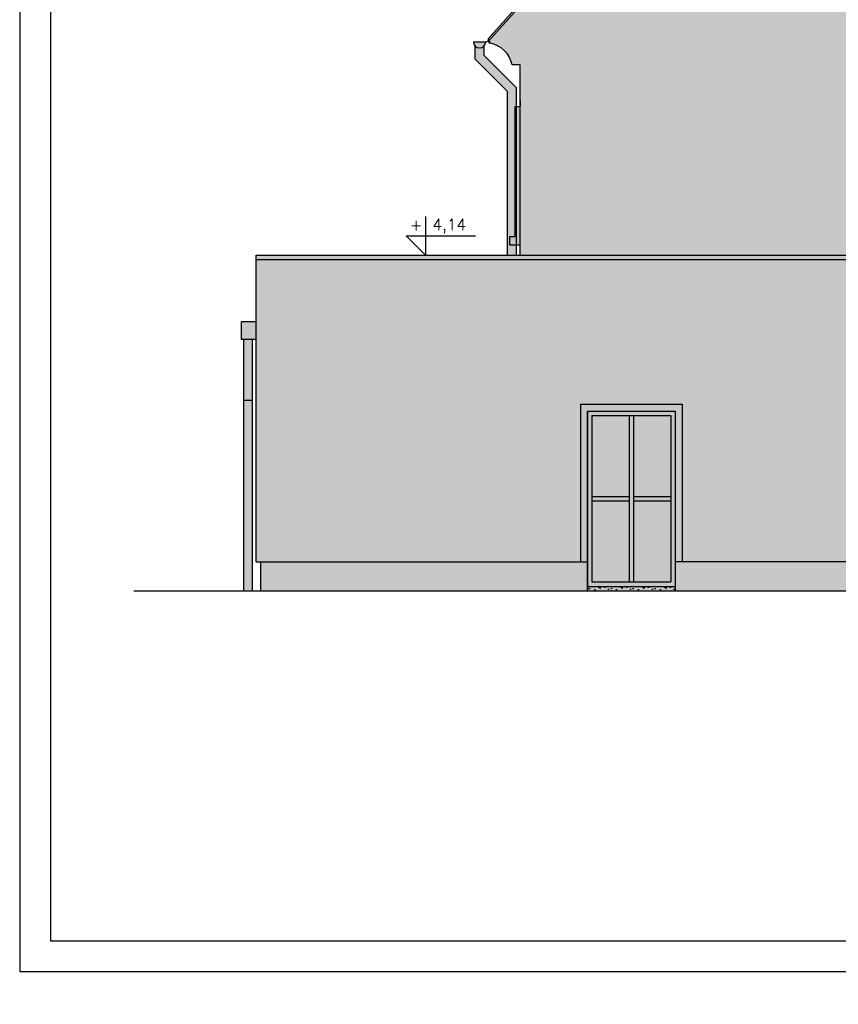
# Model space of a CAD drawing. Header units: millimetres. Extents: x 11979 to 23691, y 12825 to 41978.
# Tile 55 of 256: x 15292 to 16226, y 22054 to 23178. Entities that reach past the tile are written whole.
import ezdxf
from ezdxf.enums import TextEntityAlignment as Align

# ---------------------------------------------------------------- set-up
doc = ezdxf.new("R2010")
doc.units = ezdxf.units.MM
for name, color, linetype in [('-LI-WIDOK', 2, 'Continuous'), ('-MEBLE', 1, 'Continuous'), ('-RAMKA', 2, 'Continuous'), ('_PROJEKTOWANE', 5, 'Continuous')]:
    doc.layers.add(name, color=color, linetype=linetype)
doc.styles.add('SIMPLEX', font='simplex')
pattern_1 = [(0, (481564.454, 32758.119), (0, 25), [0, -25]), (0, (481564.704, 32749.369), (0, 25), [0, -25]), (0, (481565.454, 32762.869), (0, 25), [0, -25]), (338.1986, (481552.4536, 32755.1187), (75.000006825, -24.999997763), [2.692575, -131.93655]), (216.8699, (481554.9536, 32754.1187), (74.999997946, 50.00000308), [1.25, -123.75]), (130.6013, (481553.9536, 32753.3687), (125.000010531, -149.999975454), [2.304875, -228.183725]), (206.5651, (481545.704, 32750.369), (-24.99997895, -25.00003273), [0.559025, -55.342675]), (326.3099, (481545.2036, 32750.119), (49.99998894, -25.00003336), [0.9014, -89.2374]), (108.4349, (481545.954, 32749.619), (-24.99996008, 50.00001086), [0.790575, -78.266375]), (225, (481561.704, 32747.869), (-3e-15, -25.00000774), [1.06065, -34.294675]), (0, (481560.954, 32747.119), (25, 25), [1.5, -23.5]), (135, (481562.454, 32747.119), (-25.00000774, 0), [1.06065, -34.294675]), (251.5651, (481558.704, 32763.869), (24.99996008, 50.00001086), [0.790575, -78.266375]), (0, (481558.454, 32763.119), (25, 25), [1.25, -23.75]), (143.1301, (481559.7036, 32763.1187), (-74.999997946, 50.00000308), [1.25, -123.75]), (213.6901, (481545.4536, 32764.119), (49.99998894, 25.00003336), [0.9014, -89.2374]), (341.5651, (481544.704, 32763.619), (-50.00001086, 24.99996008), [1.58115, -77.4758]), (126.8699, (481546.2036, 32763.1187), (50.00000308, -74.999997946), [1.25, -123.75]), (0, (481552.704, 32763.119), (0, 25), [0, -25]), (0, (481545.954, 32756.619), (0, 25), [0, -25]), (0, (481552.954, 32747.369), (0, 25), [0, -25]), (0, (481559.704, 32755.119), (0, 25), [0, -25]), (0, (481552.454, 32759.369), (0, 25), [0, -25]), (0, (481546.954, 32760.119), (0, 25), [0, -25]), (0, (481549.204, 32758.619), (0, 25), [0, -25]), (0, (481548.204, 32752.619), (0, 25), [0, -25]), (0, (481542.204, 32753.619), (0, 25), [0, -25]), (0, (481542.454, 32759.369), (0, 25), [0, -25]), (0, (481541.704, 32764.869), (0, 25), [0, -25]), (0, (481549.454, 32765.869), (0, 25), [0, -25]), (0, (481554.954, 32766.869), (0, 25), [0, -25]), (0, (481563.704, 32765.869), (0, 25), [0, -25]), (0, (481557.704, 32758.119), (0, 25), [0, -25]), (0, (481555.204, 32762.619), (0, 25), [0, -25]), (0, (481557.204, 32750.619), (0, 25), [0, -25]), (0, (481549.704, 32749.369), (0, 25), [0, -25]), (0, (481557.204, 32743.869), (0, 25), [0, -25]), (0, (481548.954, 32745.369), (0, 25), [0, -25]), (0, (481540.954, 32744.619), (0, 25), [0, -25]), (0, (481543.954, 32743.369), (0, 25), [0, -25]), (0, (481544.204, 32746.869), (0, 25), [0, -25]), (0, (481560.954, 32742.869), (0, 25), [0, -25]), (0, (481563.954, 32753.119), (0, 25), [0, -25]), (0, (481562.704, 32760.619), (0, 25), [0, -25]), (0, (481551.204, 32742.619), (0, 25), [0, -25])]

# ---------------------------------------------------------------- blocks, each defined once
blk = doc.blocks.new('FRWERFRWFSDWR')
at = {"layer": '-RAMKA', "color": 8}
for p, q in [((7167.9, 12472.2), (7167.9, 10372.2)), ((7167.9, 10372.2), (10137.9, 10372.2))]:
    blk.add_line(p, q, dxfattribs=at)
at = {"layer": '-RAMKA', "color": 2}
for p, q in [((7202.9, 12347.2), (7202.9, 10407.2)), ((7202.9, 10407.2), (10102.9, 10407.2))]:
    blk.add_line(p, q, dxfattribs=at)

msp = doc.modelspace()

# ---------------------------------------------------------------- hatches: boundary and pattern name
at = {"layer": '-LI-WIDOK', "true_color": 0xb6c7cd}
h = msp.add_hatch(color=9, dxfattribs=at)
h.dxf.hatch_style = 1
h.paths.add_polyline_path([(15943.09, 23283.14), (16418.98, 23873.28), (16899.45, 23278.16), (17018.96, 23153.02), (17018.96, 23156.46), (16896.37, 23284.46), (16802.48, 23400.89), (16418.98, 23876.46), (15936.98, 23279.46), (15926.58, 23267.83), (15826.98, 23156.46), (15826.98, 23153.3)])
at = {"layer": '-LI-WIDOK', "true_color": 0xededed}
h = msp.add_hatch(color=7, dxfattribs=at)
h.dxf.hatch_style = 1
edge = h.paths.add_edge_path()
edge.add_line((16983.98, 23126.46), (16991.96, 23126.46))
edge.add_arc((17022.68, 23120.21), 31.35, 99.5474, 168.50496, ccw=False)
edge.add_ellipse((17017.48, 23151.48), major_axis=(-0.638, 0.124), ratio=0.526716, start_angle=95.84223, end_angle=276.04197)
edge.add_ellipse((17018.52, 23151.98), major_axis=(-1.4, 0.49), ratio=0.4271739, start_angle=-85.27404, end_angle=50.80577, ccw=False)
edge.add_ellipse((17018.51, 23153.13), major_axis=(-0.392, 0.518), ratio=0.526716, start_angle=148.32644, end_angle=236.30772)
edge.add_line((17018.96, 23153.02), (16899.45, 23278.16))
edge.add_line((16899.45, 23278.16), (16418.98, 23873.28))
edge.add_line((16418.98, 23873.28), (15943.09, 23283.14))
edge.add_line((15943.09, 23283.14), (15826.98, 23153.3))
edge.add_line((15826.98, 23153.3), (15826.98, 23153.02))
edge.add_ellipse((15827.42, 23153.13), major_axis=(0.392, 0.518), ratio=0.526716, start_angle=123.69228, end_angle=211.67356)
edge.add_ellipse((15827.41, 23151.98), major_axis=(1.4, 0.49), ratio=0.4271739, start_angle=309.19423, end_angle=445.27404)
edge.add_ellipse((15828.46, 23151.48), major_axis=(0.638, 0.124), ratio=0.526716, start_angle=83.95803, end_angle=264.15777)
edge.add_arc((15823.26, 23120.21), 31.35, 11.49504, 80.4526, ccw=False)
edge.add_line((15853.98, 23126.46), (15858.98, 23126.46))
edge.add_line((15858.98, 23126.46), (15862.98, 23126.46))
edge.add_line((15862.98, 23126.46), (15862.98, 22909.23))
edge.add_line((15862.98, 22909.23), (16474.95, 22909.23))
edge.add_line((16474.95, 22909.23), (16474.95, 23091.51))
edge.add_line((16474.95, 23091.51), (16476.95, 23091.51))
edge.add_line((16476.95, 23091.51), (16476.95, 23068.94))
edge.add_line((16476.95, 23068.94), (16480.48, 23068.94))
edge.add_line((16480.48, 23068.94), (16480.48, 23078.46))
edge.add_line((16480.48, 23078.46), (16493.2, 23078.46))
edge.add_line((16493.2, 23078.46), (16493.2, 23091.51))
edge.add_line((16493.2, 23091.51), (16495.2, 23091.51))
edge.add_line((16495.2, 23091.51), (16495.2, 23078.46))
edge.add_line((16495.2, 23078.46), (16509.2, 23078.46))
edge.add_line((16509.2, 23078.46), (16509.2, 23091.51))
edge.add_line((16509.2, 23091.51), (16511.2, 23091.51))
edge.add_line((16511.2, 23091.51), (16511.2, 23078.46))
edge.add_line((16511.2, 23078.46), (16525.2, 23078.46))
edge.add_line((16525.2, 23078.46), (16525.2, 23091.51))
edge.add_line((16525.2, 23091.51), (16527.2, 23091.51))
edge.add_line((16527.2, 23091.51), (16527.2, 23078.46))
edge.add_line((16527.2, 23078.46), (16541.2, 23078.46))
edge.add_line((16541.2, 23078.46), (16541.2, 23091.51))
edge.add_line((16541.2, 23091.51), (16543.2, 23091.51))
edge.add_line((16543.2, 23091.51), (16543.2, 23078.46))
edge.add_line((16543.2, 23078.46), (16557.2, 23078.46))
edge.add_line((16557.2, 23078.46), (16557.2, 23091.51))
edge.add_line((16557.2, 23091.51), (16559.2, 23091.51))
edge.add_line((16559.2, 23091.51), (16559.2, 23078.46))
edge.add_line((16559.2, 23078.46), (16573.2, 23078.46))
edge.add_line((16573.2, 23078.46), (16573.2, 23091.51))
edge.add_line((16573.2, 23091.51), (16575.2, 23091.51))
edge.add_line((16575.2, 23091.51), (16575.2, 23078.46))
edge.add_line((16575.2, 23078.46), (16589.2, 23078.46))
edge.add_line((16589.2, 23078.46), (16589.2, 23091.51))
edge.add_line((16589.2, 23091.51), (16591.2, 23091.51))
edge.add_line((16591.2, 23091.51), (16591.2, 23078.46))
edge.add_line((16591.2, 23078.46), (16605.2, 23078.46))
edge.add_line((16605.2, 23078.46), (16605.2, 23091.51))
edge.add_line((16605.2, 23091.51), (16607.2, 23091.51))
edge.add_line((16607.2, 23091.51), (16607.2, 23078.46))
edge.add_line((16607.2, 23078.46), (16619.48, 23078.46))
edge.add_line((16619.48, 23078.46), (16619.48, 23068.94))
edge.add_line((16619.48, 23068.94), (16623.6, 23068.94))
edge.add_line((16623.6, 23068.94), (16623.6, 23091.51))
edge.add_line((16623.6, 23091.51), (16625.6, 23091.51))
edge.add_line((16625.6, 23091.51), (16625.6, 22909.23))
edge.add_line((16625.6, 22909.23), (16659.98, 22909.23))
edge.add_line((16659.98, 22909.23), (16659.98, 22526.23))
edge.add_line((16659.98, 22526.23), (16983.98, 22526.23))
edge.add_line((16983.98, 22526.23), (16983.98, 22565.46))
edge.add_line((16983.98, 22565.46), (16983.98, 23126.46))
h.paths.add_polyline_path([(16263.81, 23238.46), (16263.81, 23389.46), (16389.48, 23389.46), (16389.48, 23238.46)], flags=16)
h.paths.add_polyline_path([(16271.81, 23248.46), (16271.81, 23381.46), (16381.48, 23381.46), (16381.48, 23248.46)], flags=0)
h.paths.add_polyline_path([(16276.81, 23253.46), (16276.81, 23376.46), (16323.15, 23376.46), (16323.15, 23253.46)], flags=0)
h.paths.add_polyline_path([(16331.15, 23253.46), (16331.15, 23376.46), (16376.48, 23376.46), (16376.48, 23253.46)], flags=0)
h.paths.add_polyline_path([(16452.48, 23238.46), (16452.48, 23389.46), (16578.15, 23389.46), (16578.15, 23238.46)], flags=16)
h.paths.add_polyline_path([(16460.48, 23248.46), (16460.48, 23381.46), (16570.15, 23381.46), (16570.15, 23248.46)], flags=0)
h.paths.add_polyline_path([(16465.48, 23253.46), (16465.48, 23376.46), (16510.81, 23376.46), (16510.81, 23253.46)], flags=0)
h.paths.add_polyline_path([(16518.81, 23253.46), (16518.81, 23376.46), (16565.15, 23376.46), (16565.15, 23253.46)], flags=0)
h.paths.add_polyline_path([(16301.48, 23538.46), (16301.48, 23664.46), (16397.48, 23664.46), (16397.48, 23538.46)], flags=16)
h.paths.add_polyline_path([(16309.48, 23548.46), (16309.48, 23656.46), (16389.48, 23656.46), (16389.48, 23548.46)], flags=0)
h.paths.add_polyline_path([(16314.48, 23553.46), (16314.48, 23651.46), (16384.48, 23651.46), (16384.48, 23553.46)], flags=0)
h.paths.add_polyline_path([(16444.48, 23538.46), (16444.48, 23664.46), (16540.48, 23664.46), (16540.48, 23538.46)], flags=16)
h.paths.add_polyline_path([(16452.48, 23548.46), (16452.48, 23656.46), (16532.48, 23656.46), (16532.48, 23548.46)], flags=0)
h.paths.add_polyline_path([(16457.48, 23553.46), (16457.48, 23651.46), (16527.48, 23651.46), (16527.48, 23553.46)], flags=0)
at = {"layer": '-LI-WIDOK', "true_color": 0xb6c7cd}
h = msp.add_hatch(color=9, dxfattribs=at)
h.dxf.hatch_style = 1
h.paths.add_polyline_path([(15858.88, 23099.94), (15821.93, 23136.9), (15821.93, 23147.74, -0.4202041), (15811.93, 23147.74), (15811.93, 23132.76), (15848.88, 23095.8), (15848.88, 22909.23), (15858.88, 22909.23)])
h.paths.add_polyline_path([(15823.93, 23152.64), (15809.93, 23152.64, 1)])
at = {"layer": '-LI-WIDOK', "true_color": 0x939598}
h = msp.add_hatch(color=252, dxfattribs=at)
h.dxf.hatch_style = 1
h.paths.add_polyline_path([(15862.98, 23078.46), (15856.98, 23078.46), (15856.98, 22930.46), (15851.48, 22930.46), (15851.48, 22920.46), (15862.98, 22920.46)])
h.paths.add_polyline_path([(16988.98, 23078.46), (16983.98, 23078.46), (16983.98, 22920.46), (16988.98, 22920.46)])
h.paths.add_polyline_path([(16988.98, 22740.46), (16983.98, 22740.45), (16983.98, 22565.46), (16988.98, 22565.46)])
at = {"layer": '-LI-WIDOK', "true_color": 0xb6c7cd}
h = msp.add_hatch(color=9, dxfattribs=at)
h.dxf.hatch_style = 1
h.paths.add_polyline_path([(16659.98, 22909.23), (15561.98, 22909.23), (15561.98, 22904.23), (16659.98, 22904.23)])
at = {"layer": '-LI-WIDOK', "true_color": 0xededed}
h = msp.add_hatch(color=7, dxfattribs=at)
h.dxf.hatch_style = 1
h.paths.add_polyline_path([(16659.98, 22904.23), (15561.98, 22904.23), (15561.98, 22559.23), (15931.98, 22559.23), (15931.98, 22739.23), (16047.98, 22739.23), (16047.98, 22559.23), (16659.98, 22559.23)])
at = {"layer": '-LI-WIDOK', "true_color": 0xb6c7cd}
h = msp.add_hatch(color=9, dxfattribs=at)
h.dxf.hatch_style = 1
h.paths.add_polyline_path([(15561.98, 22833.23), (15544.98, 22833.23), (15544.98, 22813.23), (15561.98, 22813.23)])
h = msp.add_hatch(color=9, dxfattribs=at)
h.dxf.hatch_style = 1
h.paths.add_polyline_path([(15557.88, 22813.23), (15547.88, 22813.23), (15547.88, 22526.23), (15557.88, 22526.23)])
at = {"layer": '-LI-WIDOK', "true_color": 0x939598}
h = msp.add_hatch(color=252, dxfattribs=at)
h.dxf.hatch_style = 1
h.paths.add_polyline_path([(15939.98, 22731.23), (16039.98, 22731.23), (16039.98, 22559.23), (16047.98, 22559.23), (16047.98, 22739.23), (15931.98, 22739.23), (15931.98, 22559.23), (15939.98, 22559.23)])
at = {"layer": '-LI-WIDOK', "true_color": 0xededed}
h = msp.add_hatch(color=7, dxfattribs=at)
h.dxf.hatch_style = 1
h.paths.add_polyline_path([(16039.98, 22731.23), (15939.98, 22731.23), (15939.98, 22531.23), (16039.98, 22531.23)])
h.paths.add_polyline_path([(16034.98, 22726.23), (16034.98, 22536.23), (15944.98, 22536.23), (15944.98, 22726.23)], flags=16)
h.paths.add_polyline_path([(15992.48, 22726.23), (15987.48, 22726.23), (15987.48, 22536.23), (15992.48, 22536.23)], flags=0)
h.paths.add_polyline_path([(16034.98, 22633.73), (15992.48, 22633.73), (15992.48, 22628.73), (16034.98, 22628.73)], flags=0)
h.paths.add_polyline_path([(15987.48, 22633.73), (15944.98, 22633.73), (15944.98, 22628.73), (15987.48, 22628.73)], flags=0)
at = {"layer": '-LI-WIDOK', "true_color": 0xadddf7}
h = msp.add_hatch(color=141, dxfattribs=at)
h.dxf.hatch_style = 1
h.paths.add_polyline_path([(15944.98, 22536.23), (15987.48, 22536.23), (15987.48, 22628.73), (15944.98, 22628.73)])
h.paths.add_polyline_path([(15944.98, 22726.23), (15944.98, 22633.73), (15987.48, 22633.73), (15987.48, 22726.23)])
h.paths.add_polyline_path([(15992.48, 22633.73), (16034.98, 22633.73), (16034.98, 22726.23), (15992.48, 22726.23)])
h.paths.add_polyline_path([(16034.98, 22536.23), (16034.98, 22628.73), (15992.48, 22628.73), (15992.48, 22536.23)])
at = {"layer": '-LI-WIDOK', "true_color": 0xededed}
h = msp.add_hatch(color=7, dxfattribs=at)
h.dxf.hatch_style = 1
h.paths.add_polyline_path([(15987.48, 22633.73), (15944.98, 22633.73), (15944.98, 22628.73), (15987.48, 22628.73)])
h.paths.add_polyline_path([(16034.98, 22633.73), (15992.48, 22633.73), (15992.48, 22628.73), (16034.98, 22628.73)])
h.paths.add_polyline_path([(15992.48, 22726.23), (15987.48, 22726.23), (15987.48, 22536.23), (15992.48, 22536.23)])
at = {"layer": '-LI-WIDOK', "true_color": 0x939598}
h = msp.add_hatch(color=252, dxfattribs=at)
h.dxf.hatch_style = 1
h.paths.add_polyline_path([(15939.98, 22559.23), (15566.98, 22559.23), (15566.98, 22526.23), (15939.98, 22526.23)])
h.paths.add_polyline_path([(16659.98, 22559.23), (16039.98, 22559.23), (16039.98, 22526.23), (16659.98, 22526.23)])
at = {"layer": '-LI-WIDOK', "true_color": 0xc7c8ca}
h = msp.add_hatch(dxfattribs=at)
h.set_pattern_fill('CONC', color=9, scale=25)
h.set_pattern_definition(pattern_1)
h.paths.add_polyline_path([(15939.98, 22559.23), (15566.98, 22559.23), (15566.98, 22526.23), (15939.98, 22526.23)])
h.paths.add_polyline_path([(16659.98, 22559.23), (16039.98, 22559.23), (16039.98, 22526.23), (16659.98, 22526.23)])
h.paths.add_polyline_path([(17262.26, 17192.36), (16669.26, 17192.36), (16669.26, 17177.36), (17102.09, 17177.36), (17262.26, 17177.36)])
h.paths.add_polyline_path([(17544.26, 17187.36), (17570.26, 17187.36), (17570.26, 17192.36), (17378.26, 17192.36), (17378.26, 17177.36), (17544.26, 17177.36)])
h.paths.add_polyline_path([(16669.26, 17192.36), (15569.98, 17192.36), (15569.98, 17177.36), (16669.26, 17177.36)])
h.paths.add_polyline_path([(15967.5, 17170.1), (16133.9, 17170.1), (16133.9, 17195.7), (15967.5, 17195.7)])
at = {"layer": '-LI-WIDOK', "true_color": 0x939598}
h = msp.add_hatch(color=252, dxfattribs=at)
h.dxf.hatch_style = 1
h.paths.add_polyline_path([(16039.98, 22531.23), (15939.98, 22531.23), (15939.98, 22526.23), (16039.98, 22526.23)])
at = {"layer": '-LI-WIDOK', "true_color": 0xc7c8ca}
h = msp.add_hatch(dxfattribs=at)
h.set_pattern_fill('CONC', color=9, scale=25)
h.set_pattern_definition(pattern_1)
h.paths.add_polyline_path([(16039.98, 22531.23), (15939.98, 22531.23), (15939.98, 22526.23), (16039.98, 22526.23)])

# ---------------------------------------------------------------- linework, layer by layer
at = {"layer": '-LI-WIDOK'}
for p, q in [((15826.98, 23156.46), (15936.98, 23279.46)), ((15826.98, 23153.02), (15826.98, 23156.46)), ((15809.93, 23152.64), (15823.93, 23152.64)), ((15823.93, 23152.64), (15826.97, 23153.53)), ((15858.98, 23126.46), (15853.98, 23126.46)), ((15862.98, 23126.46), (15857.98, 23126.46)), ((15862.98, 22909.23), (15862.98, 23126.46)), ((15862.98, 23078.46), (15856.98, 23078.46)), ((15856.98, 23078.46), (15856.98, 23073.46)), ((15856.98, 23078.46), (15856.98, 22930.46)), ((15862.98, 23085.46), (15862.98, 23079.46)), ((15862.98, 22930.46), (15862.98, 23079.46)), ((15851.48, 22920.46), (15851.48, 22930.46)), ((15851.48, 22930.46), (15856.98, 22930.46)), ((15862.98, 22920.46), (15851.48, 22920.46)), ((15561.98, 22559.23), (15561.98, 22909.23)), ((15561.98, 22559.23), (15561.98, 22909.23)), ((15561.98, 22909.23), (16659.98, 22909.23)), ((15561.98, 22904.23), (16659.98, 22904.23)), ((15561.98, 22833.23), (15544.98, 22833.23)), ((15544.98, 22833.23), (15544.98, 22813.23)), ((15544.98, 22813.23), (15561.98, 22813.23)), ((15547.88, 22743.63), (15557.88, 22743.63)), ((15931.98, 22739.23), (15931.98, 22559.23)), ((15931.98, 22739.23), (16047.98, 22739.23)), ((15939.98, 22526.23), (15939.98, 22731.23)), ((15939.98, 22731.23), (16039.98, 22731.23)), ((15939.98, 22731.23), (15939.98, 22526.23)), ((15939.98, 22731.23), (16039.98, 22731.23)), ((16039.98, 22731.23), (16039.98, 22526.23)), ((16047.98, 22739.23), (16047.98, 22559.23)), ((15944.98, 22726.23), (15944.98, 22536.23)), ((15944.98, 22726.23), (16034.98, 22726.23)), ((15987.48, 22726.23), (15987.48, 22536.23)), ((15992.48, 22726.23), (15992.48, 22536.23)), ((16034.98, 22726.23), (16034.98, 22536.23)), ((15944.98, 22633.73), (15987.48, 22633.73)), ((15944.98, 22628.73), (15987.48, 22628.73)), ((15992.48, 22633.73), (16034.98, 22633.73)), ((15992.48, 22628.73), (16034.98, 22628.73)), ((15561.98, 22559.23), (15566.98, 22559.23)), ((15561.98, 22559.23), (15939.98, 22559.23)), ((15566.98, 22559.23), (15566.98, 22526.23)), ((16659.98, 22559.23), (16039.98, 22559.23)), ((15422.48, 22526.23), (17153.35, 22526.23)), ((15939.98, 22531.23), (16039.98, 22531.23)), ((15944.98, 22536.23), (16034.98, 22536.23))]:
    msp.add_line(p, q, dxfattribs=at)
for points in [[(15826.98, 23153.3), (15943.09, 23283.14), (16418.98, 23873.28), (16899.45, 23278.16), (17018.96, 23153.02)], [(15848.88, 22909.23), (15848.88, 23095.8), (15811.93, 23132.76), (15811.93, 23147.74)], [(15858.88, 22909.23), (15858.88, 23099.94), (15821.93, 23136.9), (15821.93, 23147.74)], [(15547.88, 22526.23), (15547.88, 22813.23)], [(15557.88, 22526.23), (15557.88, 22813.23)]]:
    msp.add_lwpolyline(points, dxfattribs=at)
for centre, radius, start, end in [((15816.93, 23152.64), 7, 180, 0), ((15823.26, 23120.21), 31.35, 11.49504, 80.4526)]:
    msp.add_arc(centre, radius, start, end, dxfattribs=at)
for start_param, end_param in [(2.1588376, 3.6944006), (2.1588376, 3.8844313), (3.6944006, 3.8844313)]:
    msp.add_ellipse((15827.42, 23153.13), major_axis=(0.392, 0.518), ratio=0.526716, start_param=start_param, end_param=end_param, dxfattribs=at)
at = {"layer": '-LI-WIDOK', "extrusion": (0, 0, -1)}
for centre, major_axis, ratio, start_param, end_param in [((15827.41, 23151.98), (1.4, 0.49), 0.4271739, 4.7335906, 7.1699133), ((15827.41, 23151.98), (1.4, 0.49), 0.4271739, 4.7335906, 4.7948725), ((15827.41, 23151.98), (1.4, 0.49), 0.4271739, 4.7948725, 7.1699133), ((15828.46, 23151.48), (0.638, 0.124), 0.526716, 1.6727625, 4.8178412), ((15828.46, 23151.48), (0.638, 0.124), 0.526716, 1.6727625, 4.8178412)]:
    msp.add_ellipse(centre, major_axis=major_axis, ratio=ratio, start_param=start_param, end_param=end_param, dxfattribs=at)
at = {"layer": '-MEBLE'}
for p, q in [((15754.97, 22953.12), (15754.97, 22909.23)), ((15733.03, 22931.17), (15754.97, 22909.23)), ((15733.03, 22931.17), (15812.38, 22931.17))]:
    msp.add_line(p, q, dxfattribs=at)

# ---------------------------------------------------------------- block references
at = {"layer": '_PROJEKTOWANE'}
msp.add_blockref('FRWERFRWFSDWR', (8124.24, 11719.61), dxfattribs=at)

# ---------------------------------------------------------------- texts
at = {"layer": '-LI-WIDOK', "style": 'SIMPLEX'}
for s, p in [('+', (15744.57, 22943.66)), ('4,14', (15782.3, 22942.2))]:
    msp.add_text(s, height=12.8, dxfattribs=at).set_placement(p, align=Align.MIDDLE)

doc.saveas('drawing.dxf')
